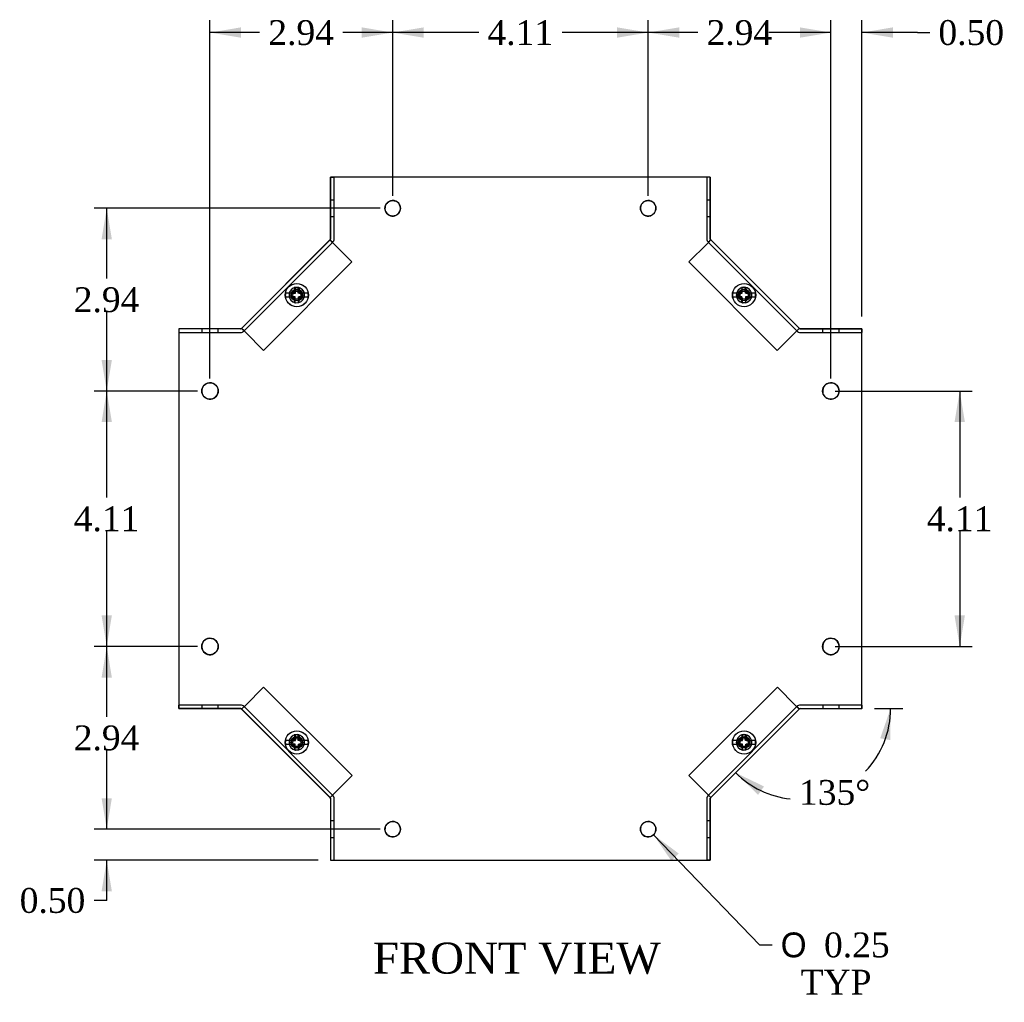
# Model space of a CAD drawing. Header units: inches. Extents: x 0.2 to 77.9, y -0.5 to 51.8.
# Tile 3 of 8: x 20.5 to 36.3, y 20 to 35.8. Entities that reach past the tile are written whole.
import ezdxf
from ezdxf.enums import TextEntityAlignment as Align
from ezdxf.lldxf.tags import DXFTag

# ---------------------------------------------------------------- set-up
doc = ezdxf.new("R2010")
doc.units = ezdxf.units.IN
doc.header["$MEASUREMENT"] = 0
for name, color, linetype in [('COM55579-3', 7, 'Continuous'), ('COM55580-3', 7, 'Continuous'), ('Default', 7, 'Continuous'), ('SCS19491', 7, 'Continuous')]:
    doc.layers.add(name, color=color, linetype=linetype)
doc.styles.add('SEACAD_Solid_Edge_ANSI1_Symbols', font='txt')
doc.styles.add('SEACAD_Times_New_Roman', font='times.ttf')
tags = doc.linetypes.add('HIDDEN2', pattern=[0.1875, 0.125, -0.0625]).pattern_tags.tags
tags[6:7] = [DXFTag(74, 4), DXFTag(75, 0), DXFTag(340, '0'), DXFTag(46, 0.0), DXFTag(50, 0.0), DXFTag(44, 0.0), DXFTag(45, 0.0)]
tags[4:5] = [DXFTag(74, 4), DXFTag(75, 0), DXFTag(340, '0'), DXFTag(46, 0.0), DXFTag(50, 0.0), DXFTag(44, 0.0), DXFTag(45, 0.0)]
doc.dimstyles.new('HAMMOND_(STH_-_66x44)', dxfattribs={"dimtxt": 0.4, "dimasz": 0.5, "dimexe": 0.2, "dimexo": 0.2, "dimgap": 0.1, "dimtad": 0, "dimtih": 1, "dimtoh": 1, "dimzin": 0, "dimdsep": 46, "dimtxsty": 'SEACAD_Times_New_Roman', "dimblk1": '_SE_FILLED', "dimblk2": '_SE_FILLED', "dimsah": 1, "dimcen": 0.2, "dimadec": 0, "dimazin": 0, "dimtfac": 0.8, "dimtofl": 0, "dimtmove": 0, "dimatfit": 3, "dimfxl": 1, "dimtolj": 1, "dimtzin": 0, "dimarcsym": 0})

# ---------------------------------------------------------------- blocks, each defined once
blk = doc.blocks.new('SE')
at = {"layer": 'COM55579-3', "color": 7, "linetype": 'Continuous'}
for p, q in [((31.58, 33.283), (25.466, 33.283)), ((25.466, 33.283), (25.466, 32.283)), ((31.58, 33.283), (25.466, 33.283)), ((25.466, 33.283), (25.466, 33.283)), ((31.58, 32.283), (31.58, 33.283)), ((31.58, 33.283), (31.58, 33.283)), ((25.466, 32.283), (24.023, 30.84)), ((33.023, 30.84), (31.58, 32.283)), ((33.019, 30.845), (31.585, 32.278)), ((23.023, 30.84), (23.023, 24.726)), ((24.023, 30.84), (23.023, 30.84)), ((23.023, 30.84), (23.023, 30.84)), ((24.015, 30.84), (23.023, 30.84)), ((34.023, 30.84), (33.023, 30.84)), ((34.023, 24.726), (34.023, 30.84)), ((34.023, 24.783), (34.023, 30.783)), ((23.023, 24.726), (24.023, 24.726)), ((24.023, 24.726), (25.466, 23.283)), ((31.58, 23.283), (33.023, 24.726)), ((31.586, 23.289), (33.018, 24.72)), ((33.023, 24.726), (34.023, 24.726)), ((25.466, 23.283), (25.466, 22.283)), ((31.58, 22.283), (31.58, 23.283)), ((25.466, 22.283), (31.58, 22.283))]:
    blk.add_line(p, q, dxfattribs=at)
at = {"layer": 'COM55579-3', "color": 7, "linetype": 'HIDDEN2'}
for p, q in [((25.466, 33.283), (25.466, 32.283)), ((31.58, 32.283), (31.58, 33.283)), ((25.466, 32.283), (24.023, 30.84)), ((31.585, 32.278), (31.58, 32.283)), ((23.023, 30.84), (23.023, 24.726)), ((24.023, 30.84), (24.015, 30.84)), ((33.023, 30.84), (33.019, 30.845)), ((33.034, 30.84), (33.023, 30.84)), ((34.023, 24.726), (34.023, 24.783)), ((23.023, 24.726), (24.023, 24.726)), ((24.023, 24.726), (24.032, 24.717)), ((33.018, 24.72), (33.023, 24.726)), ((33.023, 24.726), (34.023, 24.726)), ((25.457, 23.292), (25.466, 23.283)), ((25.466, 23.283), (25.466, 22.283)), ((31.58, 23.283), (31.586, 23.289)), ((31.58, 22.283), (31.58, 23.283)), ((25.466, 22.283), (31.524, 22.283))]:
    blk.add_line(p, q, dxfattribs=at)
at = {"layer": 'COM55579-3', "color": 7, "linetype": 'Continuous'}
for centre, radius in [((26.466, 32.783), 0.125), ((30.58, 32.783), 0.125), ((23.523, 29.84), 0.133), ((33.523, 29.84), 0.133), ((23.523, 25.726), 0.133), ((33.523, 25.726), 0.133), ((26.466, 22.783), 0.125), ((30.58, 22.783), 0.125)]:
    blk.add_circle(centre, radius, dxfattribs=at)
for centre, radius, start, end in [((26.466, 32.783), 0.125, 106.9807, 286.6161), ((30.58, 32.783), 0.125, 106.9807, 286.6161), ((23.523, 29.84), 0.133, 106.9698, 286.6271), ((33.523, 29.84), 0.133, 106.9698, 286.6271), ((23.523, 25.726), 0.133, 106.9698, 286.6271), ((33.523, 25.726), 0.133, 106.9698, 286.6271), ((26.466, 22.783), 0.125, 106.9807, 286.6161), ((30.58, 22.783), 0.125, 106.9807, 286.6161)]:
    blk.add_arc(centre, radius, start, end, dxfattribs=at)
at = {"layer": 'COM55579-3', "color": 7, "linetype": 'HIDDEN2'}
for centre, radius, start, end in [((26.466, 32.783), 0.125, 0, 106.9807), ((30.58, 32.783), 0.125, 0, 106.9807), ((26.466, 32.783), 0.125, 286.6161, 0), ((30.58, 32.783), 0.125, 286.6161, 0), ((24.921, 31.385), 0.125, 96.1688, 261.4953), ((24.922, 31.385), 0.125, 96.6498, 262.1367), ((24.921, 31.385), 0.125, 0, 87.7974), ((24.922, 31.385), 0.125, 0, 87.351), ((32.124, 31.385), 0.125, 98.4064, 261.6615), ((32.125, 31.385), 0.125, 98.7695, 262.1079), ((32.124, 31.385), 0.125, 0, 90.3122), ((32.125, 31.385), 0.125, 0, 89.6708), ((24.921, 31.385), 0.125, 284.1745, 0), ((24.922, 31.385), 0.125, 283.8071, 0), ((32.124, 31.385), 0.125, 282.7807, 0), ((32.125, 31.385), 0.125, 282.2997, 0), ((23.523, 29.84), 0.133, 0, 106.9698), ((33.523, 29.84), 0.133, 0, 106.9698), ((23.523, 29.84), 0.133, 286.6271, 0), ((33.523, 29.84), 0.133, 286.6271, 0), ((23.523, 25.726), 0.133, 0, 106.9698), ((33.523, 25.726), 0.133, 0, 106.9698), ((23.523, 25.726), 0.133, 286.6271, 0), ((33.523, 25.726), 0.133, 286.6271, 0), ((24.921, 24.181), 0.125, 96.1688, 261.4953), ((24.922, 24.181), 0.125, 96.6498, 262.1367), ((24.921, 24.181), 0.125, 0, 87.7974), ((24.922, 24.181), 0.125, 0, 87.351), ((32.124, 24.181), 0.125, 98.4064, 261.6615), ((32.125, 24.181), 0.125, 98.7695, 262.1079), ((32.124, 24.181), 0.125, 0, 90.3122), ((32.125, 24.181), 0.125, 0, 89.6708), ((24.921, 24.181), 0.125, 284.1745, 0), ((24.922, 24.181), 0.125, 283.8071, 0), ((32.124, 24.181), 0.125, 282.7807, 0), ((32.125, 24.181), 0.125, 282.2997, 0), ((26.466, 22.783), 0.125, 0, 106.9807), ((30.58, 22.783), 0.125, 0, 106.9807), ((26.466, 22.783), 0.125, 286.6161, 0), ((30.58, 22.783), 0.125, 286.6161, 0)]:
    blk.add_arc(centre, radius, start, end, dxfattribs=at)
at = {"layer": 'COM55580-3', "color": 7, "linetype": 'Continuous'}
for p, q in [((25.465, 33.283), (25.466, 33.283)), ((25.465, 32.294), (25.465, 33.283)), ((31.581, 33.283), (31.58, 33.283)), ((31.581, 33.283), (31.581, 32.294)), ((33.034, 30.84), (34.023, 30.84)), ((34.023, 30.84), (34.023, 30.783)), ((34.023, 30.783), (34.023, 30.783)), ((34.024, 24.783), (34.023, 24.783)), ((34.024, 24.726), (34.024, 24.783)), ((23.023, 24.726), (23.023, 24.726)), ((24.012, 24.726), (23.023, 24.726)), ((34.024, 24.726), (34.023, 24.726)), ((31.581, 23.272), (31.581, 22.283)), ((31.581, 22.283), (31.58, 22.283))]:
    blk.add_line(p, q, dxfattribs=at)
at = {"layer": 'COM55580-3', "color": 7, "linetype": 'HIDDEN2'}
for p, q in [((25.466, 33.283), (25.522, 33.283)), ((25.522, 32.294), (25.522, 33.283)), ((31.524, 33.283), (31.524, 32.294)), ((25.522, 32.916), (25.465, 32.916)), ((31.581, 32.916), (31.524, 32.916)), ((25.465, 32.65), (25.522, 32.65)), ((31.524, 32.65), (31.581, 32.65)), ((24.032, 30.849), (25.457, 32.273)), ((24.073, 30.808), (25.497, 32.233)), ((25.457, 32.273), (25.457, 32.273)), ((25.497, 32.233), (25.457, 32.273)), ((25.457, 32.273), (25.518, 32.212)), ((25.497, 32.233), (25.497, 32.233)), ((25.81, 31.92), (25.518, 32.212)), ((31.528, 32.213), (31.236, 31.92)), ((31.528, 32.213), (31.589, 32.273)), ((31.549, 32.233), (31.589, 32.273)), ((31.549, 32.233), (31.549, 32.233)), ((31.549, 32.233), (32.974, 30.808)), ((24.386, 30.495), (25.81, 31.92)), ((31.236, 31.92), (32.66, 30.495)), ((23.023, 30.783), (24.012, 30.783)), ((23.39, 30.84), (23.39, 30.783)), ((23.656, 30.783), (23.656, 30.84)), ((24.032, 30.849), (24.032, 30.848)), ((24.093, 30.788), (24.032, 30.849)), ((24.072, 30.808), (24.032, 30.848)), ((24.073, 30.808), (24.072, 30.808)), ((24.093, 30.788), (24.386, 30.495)), ((32.66, 30.495), (32.953, 30.788)), ((33.014, 30.849), (32.953, 30.788)), ((32.974, 30.808), (33.014, 30.849)), ((32.974, 30.808), (32.974, 30.808)), ((33.034, 30.783), (34.023, 30.783)), ((33.39, 30.84), (33.39, 30.783)), ((33.656, 30.783), (33.656, 30.84)), ((24.386, 25.071), (24.093, 24.778)), ((25.811, 23.646), (24.386, 25.071)), ((32.661, 25.071), (31.236, 23.646)), ((32.953, 24.778), (32.661, 25.071)), ((23.023, 24.726), (23.023, 24.783)), ((24.012, 24.783), (23.023, 24.783)), ((23.39, 24.783), (23.39, 24.726)), ((23.656, 24.726), (23.656, 24.783)), ((24.032, 24.717), (24.093, 24.778)), ((24.073, 24.758), (24.032, 24.717)), ((24.073, 24.758), (24.073, 24.757)), ((25.497, 23.333), (24.073, 24.757)), ((32.974, 24.758), (31.549, 23.333)), ((32.953, 24.778), (33.014, 24.717)), ((32.974, 24.758), (33.014, 24.717)), ((32.974, 24.758), (32.974, 24.758)), ((34.023, 24.783), (33.035, 24.783)), ((33.391, 24.783), (33.391, 24.726)), ((33.657, 24.726), (33.657, 24.783)), ((24.032, 24.717), (24.032, 24.717)), ((25.457, 23.293), (24.032, 24.717)), ((25.518, 23.353), (25.811, 23.646)), ((31.236, 23.646), (31.529, 23.354)), ((25.518, 23.353), (25.457, 23.293)), ((25.497, 23.333), (25.457, 23.292)), ((25.497, 23.333), (25.497, 23.333)), ((31.589, 23.293), (31.529, 23.354)), ((31.549, 23.333), (31.549, 23.333)), ((31.549, 23.333), (31.589, 23.293)), ((25.457, 23.293), (25.457, 23.292)), ((25.523, 22.283), (25.523, 23.272)), ((31.524, 23.272), (31.524, 22.283)), ((25.523, 22.916), (25.466, 22.916)), ((31.581, 22.916), (31.524, 22.916)), ((25.466, 22.65), (25.523, 22.65)), ((31.524, 22.65), (31.581, 22.65)), ((31.58, 22.283), (31.524, 22.283))]:
    blk.add_line(p, q, dxfattribs=at)
for centre in [(24.921, 31.384), (32.125, 31.384), (24.922, 24.182), (32.125, 24.182)]:
    blk.add_circle(centre, 0.085, dxfattribs=at)
for centre, radius, start, end in [((25.436, 32.294), 0.029, 315, 327.624), ((25.436, 32.294), 0.086, 315, 0), ((31.61, 32.294), 0.086, 180, 225), ((24.012, 30.869), 0.086, 270, 315), ((24.012, 30.869), 0.029, 302.376, 315), ((33.034, 30.869), 0.086, 225, 270), ((24.012, 24.697), 0.086, 45, 90), ((33.035, 24.697), 0.086, 90, 135), ((24.012, 24.697), 0.029, 45, 57.624), ((25.437, 23.272), 0.086, 0, 45), ((31.61, 23.272), 0.086, 135, 180), ((25.437, 23.272), 0.029, 32.376, 45)]:
    blk.add_arc(centre, radius, start, end, dxfattribs=at)
at = {"layer": 'COM55580-3', "color": 7, "linetype": 'Continuous'}
for centre, start, end in [((25.436, 32.294), 327.624, 0), ((31.61, 32.294), 180, 225), ((24.012, 30.869), 270, 302.376), ((33.034, 30.869), 225, 270), ((24.012, 24.697), 57.624, 90), ((33.035, 24.697), 90, 135), ((25.437, 23.272), 0, 32.376), ((31.61, 23.272), 135, 180)]:
    blk.add_arc(centre, 0.029, start, end, dxfattribs=at)
at = {"layer": 'SCS19491', "color": 7, "linetype": 'Continuous'}
for p, q in [((24.828, 31.415), (24.737, 31.415)), ((24.885, 31.415), (24.828, 31.415)), ((24.941, 31.509), (24.881, 31.506)), ((24.881, 31.506), (24.883, 31.474)), ((24.883, 31.474), (24.885, 31.415)), ((24.942, 31.48), (24.941, 31.509)), ((24.945, 31.415), (24.942, 31.48)), ((25.014, 31.415), (24.945, 31.415)), ((25.105, 31.415), (25.014, 31.415)), ((32.032, 31.415), (31.941, 31.415)), ((32.088, 31.415), (32.032, 31.415)), ((32.145, 31.509), (32.085, 31.506)), ((32.085, 31.506), (32.086, 31.474)), ((32.086, 31.474), (32.088, 31.415)), ((32.146, 31.48), (32.145, 31.509)), ((32.148, 31.415), (32.146, 31.48)), ((32.217, 31.415), (32.148, 31.415)), ((32.308, 31.415), (32.217, 31.415)), ((24.737, 31.355), (24.828, 31.355)), ((24.828, 31.355), (24.887, 31.355)), ((24.887, 31.355), (24.89, 31.292)), ((24.89, 31.292), (24.891, 31.263)), ((24.891, 31.263), (24.951, 31.265)), ((24.947, 31.355), (25.014, 31.355)), ((24.95, 31.292), (24.947, 31.355)), ((24.951, 31.265), (24.95, 31.292)), ((25.014, 31.355), (25.105, 31.355)), ((31.941, 31.355), (32.032, 31.355)), ((32.032, 31.355), (32.091, 31.355)), ((32.091, 31.355), (32.093, 31.292)), ((32.093, 31.292), (32.094, 31.263)), ((32.094, 31.263), (32.154, 31.265)), ((32.151, 31.355), (32.217, 31.355)), ((32.153, 31.292), (32.151, 31.355)), ((32.154, 31.265), (32.153, 31.292)), ((32.217, 31.355), (32.308, 31.355)), ((24.941, 24.305), (24.881, 24.303)), ((24.881, 24.303), (24.883, 24.271)), ((24.883, 24.271), (24.885, 24.211)), ((24.942, 24.276), (24.941, 24.305)), ((24.945, 24.211), (24.942, 24.276)), ((32.145, 24.305), (32.085, 24.303)), ((32.085, 24.303), (32.086, 24.271)), ((32.086, 24.271), (32.088, 24.211)), ((32.146, 24.276), (32.145, 24.305)), ((32.148, 24.211), (32.146, 24.276)), ((24.828, 24.211), (24.737, 24.211)), ((24.737, 24.151), (24.828, 24.151)), ((24.885, 24.211), (24.828, 24.211)), ((24.828, 24.151), (24.887, 24.151)), ((24.887, 24.151), (24.89, 24.089)), ((25.014, 24.211), (24.945, 24.211)), ((24.947, 24.151), (25.014, 24.151)), ((24.95, 24.088), (24.947, 24.151)), ((25.105, 24.211), (25.014, 24.211)), ((25.014, 24.151), (25.105, 24.151)), ((32.032, 24.211), (31.941, 24.211)), ((31.941, 24.151), (32.032, 24.151)), ((32.088, 24.211), (32.032, 24.211)), ((32.032, 24.151), (32.091, 24.151)), ((32.091, 24.151), (32.093, 24.089)), ((32.217, 24.211), (32.148, 24.211)), ((32.151, 24.151), (32.217, 24.151)), ((32.153, 24.088), (32.151, 24.151)), ((32.308, 24.211), (32.217, 24.211)), ((32.217, 24.151), (32.308, 24.151)), ((24.89, 24.089), (24.891, 24.06)), ((24.891, 24.06), (24.951, 24.062)), ((24.951, 24.062), (24.95, 24.088)), ((32.093, 24.089), (32.094, 24.06)), ((32.094, 24.06), (32.154, 24.062)), ((32.154, 24.062), (32.153, 24.088))]:
    blk.add_line(p, q, dxfattribs=at)
at = {"layer": 'SCS19491', "color": 7, "linetype": 'HIDDEN2'}
for p, q in [((24.833, 31.415), (24.898, 31.415)), ((24.898, 31.415), (24.901, 31.509)), ((24.901, 31.509), (24.961, 31.507)), ((24.961, 31.507), (24.958, 31.415)), ((24.958, 31.415), (25.009, 31.415)), ((32.036, 31.415), (32.092, 31.415)), ((32.092, 31.415), (32.095, 31.507)), ((32.095, 31.507), (32.155, 31.504)), ((32.155, 31.504), (32.152, 31.415)), ((32.152, 31.415), (32.213, 31.415)), ((24.895, 31.355), (24.833, 31.355)), ((24.892, 31.266), (24.895, 31.355)), ((24.955, 31.355), (24.952, 31.263)), ((25.009, 31.355), (24.955, 31.355)), ((32.089, 31.355), (32.036, 31.355)), ((32.086, 31.263), (32.089, 31.355)), ((32.146, 31.261), (32.086, 31.263)), ((32.149, 31.355), (32.146, 31.261)), ((32.213, 31.355), (32.149, 31.355)), ((24.898, 24.211), (24.901, 24.306)), ((24.901, 24.306), (24.961, 24.303)), ((24.961, 24.303), (24.958, 24.211)), ((32.101, 24.211), (32.105, 24.306)), ((32.105, 24.306), (32.165, 24.303)), ((32.165, 24.303), (32.161, 24.211)), ((24.833, 24.211), (24.898, 24.211)), ((24.895, 24.151), (24.833, 24.151)), ((24.892, 24.062), (24.895, 24.151)), ((24.955, 24.151), (24.952, 24.06)), ((25.009, 24.151), (24.955, 24.151)), ((24.958, 24.211), (25.009, 24.211)), ((32.036, 24.211), (32.101, 24.211)), ((32.099, 24.151), (32.036, 24.151)), ((32.095, 24.062), (32.099, 24.151)), ((32.159, 24.151), (32.155, 24.06)), ((32.213, 24.151), (32.159, 24.151)), ((32.161, 24.211), (32.213, 24.211))]:
    blk.add_line(p, q, dxfattribs=at)
at = {"layer": 'SCS19491', "color": 7, "linetype": 'Continuous'}
for centre in [(24.921, 31.385), (32.124, 31.385), (24.921, 24.181), (32.124, 24.181)]:
    blk.add_circle(centre, 0.187, dxfattribs=at)
at = {"layer": 'SCS19491', "color": 7, "linetype": 'HIDDEN2'}
for centre, radius in [((24.922, 31.385), 0.187), ((32.125, 31.385), 0.187), ((24.921, 31.385), 0.095), ((24.922, 31.385), 0.095), ((24.921, 31.385), 0.065), ((24.922, 31.385), 0.065), ((32.124, 31.385), 0.095), ((32.125, 31.385), 0.095), ((32.124, 31.385), 0.065), ((32.125, 31.385), 0.065), ((24.922, 24.181), 0.187), ((24.921, 24.181), 0.095), ((24.922, 24.181), 0.095), ((32.125, 24.181), 0.187), ((32.124, 24.181), 0.095), ((32.125, 24.181), 0.095), ((24.921, 24.181), 0.065), ((24.922, 24.181), 0.065), ((32.124, 24.181), 0.065), ((32.125, 24.181), 0.065)]:
    blk.add_circle(centre, radius, dxfattribs=at)
at = {"layer": 'SCS19491', "color": 7, "linetype": 'Continuous'}
for centre, start, end in [((24.921, 31.385), 170.7303, 189.2697), ((24.921, 31.385), 350.7303, 9.2697), ((32.124, 31.385), 170.7303, 189.2697), ((32.124, 31.385), 350.7303, 9.2697), ((24.921, 24.181), 170.7303, 189.2697), ((24.921, 24.181), 350.7303, 9.2697), ((32.124, 24.181), 170.7303, 189.2697), ((32.124, 24.181), 350.7303, 9.2697)]:
    blk.add_arc(centre, 0.186, start, end, dxfattribs=at)
at = {"layer": 'SCS19491', "color": 7, "linetype": 'HIDDEN2'}
for centre, start, end in [((24.922, 31.385), 170.7303, 189.2697), ((24.922, 31.385), 350.7303, 9.2697), ((32.125, 31.385), 170.7303, 189.2697), ((32.125, 31.385), 350.7303, 9.2697), ((24.922, 24.181), 170.7303, 189.2697), ((24.922, 24.181), 350.7303, 9.2697), ((32.125, 24.181), 170.7303, 189.2697), ((32.125, 24.181), 350.7303, 9.2697)]:
    blk.add_arc(centre, 0.186, start, end, dxfattribs=at)
blk = doc.blocks.new('DMBLK7503')
at = {"layer": 'Default', "linetype": 'Continuous', "transparency": 16777216}
for points in [[(35.681, 29.34), (35.598, 29.84), (35.514, 29.34)], [(35.681, 26.226), (35.514, 26.226), (35.598, 25.726)]]:
    blk.add_hatch(color=7, dxfattribs=at).paths.add_polyline_path(points)
at = {"layer": 'Default', "color": 7, "linetype": 'Continuous', "transparency": 16777216}
for p, q in [((33.59, 29.84), (35.798, 29.84)), ((35.598, 29.84), (35.598, 28.123)), ((35.598, 27.583), (35.598, 25.726)), ((33.59, 25.726), (35.798, 25.726))]:
    blk.add_line(p, q, dxfattribs=at)
at = {"layer": 'Default', "color": 7, "linetype": 'Continuous', "transparency": 16777216, "style": 'SEACAD_Times_New_Roman'}
blk.add_text('4.11', height=0.4, dxfattribs=at).set_placement((35.067, 27.983), align=Align.TOP_LEFT)
blk = doc.blocks.new('_SE_FILLED')
at = {"color": 0}
blk.add_line((0, 0), (-1, 0), dxfattribs=at)
blk.add_solid([(0, 0), (-1, -0.1665), (-1, 0.1665), (0, 0)], dxfattribs=at)
blk = doc.blocks.new('DMBLK7508')
at = {"layer": 'Default', "linetype": 'Continuous', "transparency": 16777216}
for points in [[(21.777, 23.283), (21.86, 22.783), (21.943, 23.283)], [(21.777, 21.783), (21.943, 21.783), (21.86, 22.283)]]:
    blk.add_hatch(color=7, dxfattribs=at).paths.add_polyline_path(points)
at = {"layer": 'Default', "color": 7, "linetype": 'Continuous', "transparency": 16777216}
for p, q in [((21.86, 22.783), (21.86, 23.783)), ((26.266, 22.783), (21.66, 22.783)), ((25.266, 22.283), (21.66, 22.283)), ((21.86, 21.636), (21.86, 22.283)), ((21.86, 21.636), (21.66, 21.636))]:
    blk.add_line(p, q, dxfattribs=at)
at = {"layer": 'Default', "color": 7, "linetype": 'Continuous', "transparency": 16777216, "style": 'SEACAD_Times_New_Roman'}
blk.add_text('0.50', height=0.4, dxfattribs=at).set_placement((20.458, 21.836), align=Align.TOP_LEFT)
blk = doc.blocks.new('DMBLK7509')
at = {"layer": 'Default', "linetype": 'Continuous', "transparency": 16777216}
for points in [[(21.777, 25.226), (21.943, 25.226), (21.86, 25.726)], [(21.777, 23.283), (21.86, 22.783), (21.943, 23.283)]]:
    blk.add_hatch(color=7, dxfattribs=at).paths.add_polyline_path(points)
at = {"layer": 'Default', "color": 7, "linetype": 'Continuous', "transparency": 16777216}
for p, q in [((23.323, 25.726), (21.66, 25.726)), ((21.86, 24.594), (21.86, 25.726)), ((21.86, 22.783), (21.86, 24.054)), ((26.266, 22.783), (21.66, 22.783))]:
    blk.add_line(p, q, dxfattribs=at)
at = {"layer": 'Default', "color": 7, "linetype": 'Continuous', "transparency": 16777216, "style": 'SEACAD_Times_New_Roman'}
blk.add_text('2.94', height=0.4, dxfattribs=at).set_placement((21.329, 24.454), align=Align.TOP_LEFT)
blk = doc.blocks.new('DMBLK7510')
at = {"layer": 'Default', "linetype": 'Continuous', "transparency": 16777216}
for points in [[(21.777, 29.34), (21.943, 29.34), (21.86, 29.84)], [(21.777, 26.226), (21.86, 25.726), (21.943, 26.226)]]:
    blk.add_hatch(color=7, dxfattribs=at).paths.add_polyline_path(points)
at = {"layer": 'Default', "color": 7, "linetype": 'Continuous', "transparency": 16777216}
for p, q in [((23.323, 29.84), (21.66, 29.84)), ((21.86, 28.123), (21.86, 29.84)), ((21.86, 25.726), (21.86, 27.583)), ((23.323, 25.726), (21.66, 25.726))]:
    blk.add_line(p, q, dxfattribs=at)
at = {"layer": 'Default', "color": 7, "linetype": 'Continuous', "transparency": 16777216, "style": 'SEACAD_Times_New_Roman'}
blk.add_text('4.11', height=0.4, dxfattribs=at).set_placement((21.329, 27.983), align=Align.TOP_LEFT)
blk = doc.blocks.new('DMBLK7511')
at = {"layer": 'Default', "linetype": 'Continuous', "transparency": 16777216}
for points in [[(21.777, 32.283), (21.943, 32.283), (21.86, 32.783)], [(21.777, 30.34), (21.86, 29.84), (21.943, 30.34)]]:
    blk.add_hatch(color=7, dxfattribs=at).paths.add_polyline_path(points)
at = {"layer": 'Default', "color": 7, "linetype": 'Continuous', "transparency": 16777216}
for p, q in [((26.266, 32.783), (21.66, 32.783)), ((21.86, 31.651), (21.86, 32.783)), ((21.86, 29.84), (21.86, 31.111)), ((23.323, 29.84), (21.66, 29.84))]:
    blk.add_line(p, q, dxfattribs=at)
at = {"layer": 'Default', "color": 7, "linetype": 'Continuous', "transparency": 16777216, "style": 'SEACAD_Times_New_Roman'}
blk.add_text('2.94', height=0.4, dxfattribs=at).set_placement((21.329, 31.511), align=Align.TOP_LEFT)
blk = doc.blocks.new('DMBLK7512')
at = {"layer": 'Default', "linetype": 'Continuous', "transparency": 16777216}
for points in [[(33.023, 35.697), (33.023, 35.53), (33.523, 35.613)], [(34.523, 35.697), (34.023, 35.613), (34.523, 35.53)]]:
    blk.add_hatch(color=7, dxfattribs=at).paths.add_polyline_path(points)
at = {"layer": 'Default', "color": 7, "linetype": 'Continuous', "transparency": 16777216}
for p, q in [((33.523, 30.04), (33.523, 35.813)), ((34.023, 31.04), (34.023, 35.813)), ((33.523, 35.613), (32.523, 35.613)), ((34.915, 35.613), (34.023, 35.613)), ((34.915, 35.613), (35.115, 35.613))]:
    blk.add_line(p, q, dxfattribs=at)
at = {"layer": 'Default', "color": 7, "linetype": 'Continuous', "transparency": 16777216, "style": 'SEACAD_Times_New_Roman'}
blk.add_text('0.50', height=0.4, dxfattribs=at).set_placement((35.255, 35.813), align=Align.TOP_LEFT)
blk = doc.blocks.new('DMBLK7513')
at = {"layer": 'Default', "linetype": 'Continuous', "transparency": 16777216}
for points in [[(31.08, 35.697), (30.58, 35.613), (31.08, 35.53)], [(33.023, 35.697), (33.023, 35.53), (33.523, 35.613)]]:
    blk.add_hatch(color=7, dxfattribs=at).paths.add_polyline_path(points)
at = {"layer": 'Default', "color": 7, "linetype": 'Continuous', "transparency": 16777216}
for p, q in [((30.58, 32.983), (30.58, 35.813)), ((33.523, 30.04), (33.523, 35.813)), ((31.38, 35.613), (30.58, 35.613)), ((33.523, 35.613), (32.722, 35.613))]:
    blk.add_line(p, q, dxfattribs=at)
at = {"layer": 'Default', "color": 7, "linetype": 'Continuous', "transparency": 16777216, "style": 'SEACAD_Times_New_Roman'}
blk.add_text('2.94', height=0.4, dxfattribs=at).set_placement((31.52, 35.813), align=Align.TOP_LEFT)
blk = doc.blocks.new('DMBLK7514')
at = {"layer": 'Default', "linetype": 'Continuous', "transparency": 16777216}
for points in [[(26.966, 35.697), (26.466, 35.613), (26.966, 35.53)], [(30.08, 35.697), (30.08, 35.53), (30.58, 35.613)]]:
    blk.add_hatch(color=7, dxfattribs=at).paths.add_polyline_path(points)
at = {"layer": 'Default', "color": 7, "linetype": 'Continuous', "transparency": 16777216}
for p, q in [((26.466, 32.983), (26.466, 35.813)), ((30.58, 32.983), (30.58, 35.813)), ((27.852, 35.613), (26.466, 35.613)), ((30.58, 35.613), (29.193, 35.613))]:
    blk.add_line(p, q, dxfattribs=at)
at = {"layer": 'Default', "color": 7, "linetype": 'Continuous', "transparency": 16777216, "style": 'SEACAD_Times_New_Roman'}
blk.add_text('4.11', height=0.4, dxfattribs=at).set_placement((27.992, 35.813), align=Align.TOP_LEFT)
blk = doc.blocks.new('DMBLK7515')
at = {"layer": 'Default', "linetype": 'Continuous', "transparency": 16777216}
for points in [[(24.023, 35.697), (23.523, 35.613), (24.023, 35.53)], [(25.966, 35.697), (25.966, 35.53), (26.466, 35.613)]]:
    blk.add_hatch(color=7, dxfattribs=at).paths.add_polyline_path(points)
at = {"layer": 'Default', "color": 7, "linetype": 'Continuous', "transparency": 16777216}
for p, q in [((23.523, 30.04), (23.523, 35.813)), ((26.466, 32.983), (26.466, 35.813)), ((24.323, 35.613), (23.523, 35.613)), ((26.466, 35.613), (25.665, 35.613))]:
    blk.add_line(p, q, dxfattribs=at)
at = {"layer": 'Default', "color": 7, "linetype": 'Continuous', "transparency": 16777216, "style": 'SEACAD_Times_New_Roman'}
blk.add_text('2.94', height=0.4, dxfattribs=at).set_placement((24.463, 35.813), align=Align.TOP_LEFT)
blk = doc.blocks.new('DMBLK7523')
at = {"layer": 'Default', "linetype": 'Continuous', "transparency": 16777216}
blk.add_hatch(color=7, dxfattribs=at).paths.add_polyline_path([(31.073, 22.391), (30.666, 22.693), (30.953, 22.275)])
at = {"layer": 'Default', "color": 7, "linetype": 'Continuous', "transparency": 16777216}
for p, q in [((30.666, 22.693), (32.375, 20.92)), ((32.375, 20.92), (32.575, 20.92))]:
    blk.add_line(p, q, dxfattribs=at)
for s, style, p in [('O', 'SEACAD_Solid_Edge_ANSI1_Symbols', (32.715, 21.12)), ('0.25', 'SEACAD_Times_New_Roman', (33.412, 21.12)), ('TYP', 'SEACAD_Times_New_Roman', (33.035, 20.52))]:
    blk.add_text(s, height=0.4, dxfattribs=dict(at, style=style)).set_placement(p, align=Align.TOP_LEFT)
blk = doc.blocks.new('DMBLK7524')
at = {"layer": 'Default', "linetype": 'Continuous', "transparency": 16777216}
for points in [[(34.481, 24.219), (34.484, 24.726), (34.317, 24.247)], [(32.446, 23.472), (31.989, 23.692), (32.35, 23.336)]]:
    blk.add_hatch(color=7, dxfattribs=at).paths.add_polyline_path(points)
at = {"layer": 'Default', "color": 7, "linetype": 'Continuous', "transparency": 16777216}
blk.add_line((34.223, 24.726), (34.684, 24.726), dxfattribs=at)
for start, end in [(316.2709, 0), (225, 263.9458)]:
    blk.add_arc((33.023, 24.726), 1.462, start, end, dxfattribs=at)
at = {"layer": 'Default', "color": 7, "linetype": 'Continuous', "transparency": 16777216, "style": 'SEACAD_Times_New_Roman'}
blk.add_text('135°', height=0.4, dxfattribs=at).set_placement((33.009, 23.576), align=Align.TOP_LEFT)

msp = doc.modelspace()

# ---------------------------------------------------------------- block references
at = {"layer": 'Default'}
msp.add_blockref('SE', (0, 0), dxfattribs=at)

# ---------------------------------------------------------------- texts
at = {"layer": 'Default', "color": 7, "linetype": 'Continuous', "style": 'SEACAD_Times_New_Roman'}
msp.add_text('FRONT VIEW', height=0.5, dxfattribs=at).set_placement((26.146, 20.957), align=Align.TOP_LEFT)

# ---------------------------------------------------------------- dimensions: what is measured, and where the dimension line sits
at = {"layer": 'Default', "color": 7, "linetype": 'Continuous'}
for base, p1, p2, picture, middle in [((23.523, 35.613), (26.466, 32.783), (23.523, 29.84), 'DMBLK7515', (24.994, 35.613)), ((26.466, 35.613), (30.58, 32.783), (26.466, 32.783), 'DMBLK7514', (28.523, 35.613)), ((30.58, 35.613), (33.523, 29.84), (30.58, 32.783), 'DMBLK7513', (32.051, 35.613))]:
    dim = msp.add_linear_dim(base=base, p1=p1, p2=p2, text='\\A1;<>', dimstyle='HAMMOND_(STH_-_66x44)', dxfattribs=at)
    dim.commit()
    dim.dimension.update_dxf_attribs({"geometry": picture, "text_midpoint": middle, "dimtype": 160})
dim = msp.add_linear_dim(base=(33.523, 35.613), p1=(34.023, 30.84), p2=(33.523, 29.84), text='\\A1;<>', dimstyle='HAMMOND_(STH_-_66x44)', override={"dimtmove": 1}, dxfattribs=at)
dim.commit()
dim.dimension.update_dxf_attribs({"geometry": 'DMBLK7512', "text_midpoint": (35.115, 35.613), "dimtype": 160})
for base, p1, p2, angle, picture, middle, dimtype in [((21.86, 32.783), (23.523, 29.84), (26.466, 32.783), 90, 'DMBLK7511', (21.86, 31.311), 160), ((21.86, 25.726), (23.523, 25.726), (23.523, 29.84), 90, 'DMBLK7510', (21.86, 27.783), 161), ((35.598, 29.84), (33.39, 29.84), (33.39, 25.726), 270, 'DMBLK7503', (35.598, 27.783), 161), ((21.86, 25.726), (26.466, 22.783), (23.523, 25.726), 90, 'DMBLK7509', (21.86, 24.254), 160)]:
    dim = msp.add_linear_dim(base=base, p1=p1, p2=p2, angle=angle, text='\\A1;<>', dimstyle='HAMMOND_(STH_-_66x44)', dxfattribs=at)
    dim.commit()
    dim.dimension.update_dxf_attribs({"geometry": picture, "text_midpoint": middle, "dimtype": dimtype})
dim = msp.add_angular_dim_2l(base=(33.582, 23.376), line1=((33.023, 24.726), (34.023, 24.726)), line2=((33.023, 24.726), (31.58, 23.283)), text='\\A1;<>', dimstyle='HAMMOND_(STH_-_66x44)', dxfattribs=at)
dim.commit()
dim.dimension.update_dxf_attribs({"geometry": 'DMBLK7524', "text_midpoint": (33.582, 23.376), "dimtype": 162})
dim = msp.add_linear_dim(base=(21.86, 22.783), p1=(25.466, 22.283), p2=(26.466, 22.783), angle=90, text='\\A1;<>', dimstyle='HAMMOND_(STH_-_66x44)', override={"dimtmove": 1}, dxfattribs=at)
dim.commit()
dim.dimension.update_dxf_attribs({"geometry": 'DMBLK7508', "text_midpoint": (21.66, 21.636), "dimtype": 160})
dim = msp.add_diameter_dim_2p(p1=(30.493, 22.873), p2=(30.666, 22.693), text='\\A1;<>\\PTYP', dimstyle='HAMMOND_(STH_-_66x44)', dxfattribs=at)
dim.commit()
dim.dimension.update_dxf_attribs({"geometry": 'DMBLK7523', "text_midpoint": (32.575, 20.92), "dimtype": 163})

doc.saveas('drawing.dxf')
